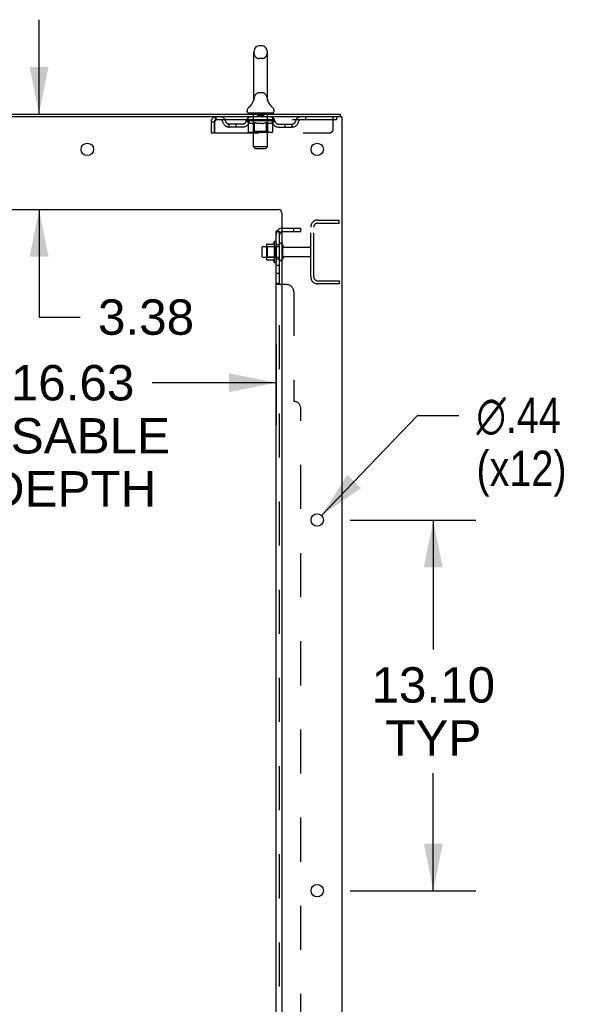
# Model space of a CAD drawing. Header units: inches. Extents: x 0 to 283, y 0 to 183.
# Tile 81 of 83: x 163 to 184, y 96 to 131. Entities that reach past the tile are written whole.
import ezdxf

# ---------------------------------------------------------------- set-up
doc = ezdxf.new("R2010")
doc.units = ezdxf.units.IN
doc.header["$LTSCALE"] = 15.583333
doc.header["$MEASUREMENT"] = 0
doc.linetypes.add('HIDDEN', pattern=[0.2, 0.1, -0.1])
doc.layers.get('0').update_dxf_attribs({"linetype": 'CONTINUOUS'})
for name, color, linetype in [('DEFAULT_2', 8, 'HIDDEN'), ('DIMENSIONS', 7, 'CONTINUOUS'), ('SUBPANEL', 7, 'CONTINUOUS')]:
    doc.layers.add(name, color=color, linetype=linetype)
doc.styles.get("Standard").update_dxf_attribs({"font": 'arial.ttf'})
doc.styles.add('TEXTSTYLE_1', font='gdt', dxfattribs={"width": 0.8})
doc.dimstyles.new('DIMSTYLE_1', dxfattribs={"dimtxt": 1.25, "dimasz": 1.666667, "dimexe": 0.09, "dimexo": 0.07, "dimgap": 0.0375, "dimtad": 0, "dimtih": 1, "dimtoh": 1, "dimzin": 4, "dimdsep": 46, "dimtxsty": 'Standard', "dimblk": '_FILLED', "dimblk1": '_FILLED', "dimblk2": '_FILLED', "dimcen": 0.09, "dimadec": 3, "dimazin": 1, "dimtfac": 1, "dimtdec": 3, "dimtofl": 0, "dimtmove": 0, "dimatfit": 3, "dimldrblk": '_FILLED', "dimfxl": 0, "dimtolj": 1, "dimtzin": 4, "dimarcsym": 0})
doc.dimstyles.new('DIMSTYLE_2', dxfattribs={"dimtxt": 1.25, "dimasz": 1.666667, "dimexe": 0.09, "dimexo": 0.07, "dimgap": 0.09, "dimtad": 0, "dimtih": 1, "dimtoh": 1, "dimzin": 4, "dimdsep": 46, "dimtxsty": 'Standard', "dimblk": '_FILLED', "dimblk1": '_FILLED', "dimblk2": '_FILLED', "dimcen": 0.09, "dimadec": 3, "dimazin": 1, "dimtfac": 1, "dimtdec": 3, "dimtofl": 0, "dimtmove": 0, "dimatfit": 1, "dimldrblk": '_FILLED', "dimfxl": 0, "dimtolj": 1, "dimtzin": 4, "dimarcsym": 0})

# ---------------------------------------------------------------- blocks, each defined once
blk = doc.blocks.new('_FILLED')
at = {"color": 0, "linetype": 'ByBlock'}
blk.add_solid([(0, 0), (-1, 0.2), (-1, -0.2)], dxfattribs=at)
blk = doc.blocks.new('*D8')
at = {"layer": 'DIMENSIONS', "color": 2, "linetype": 'Continuous'}
for p, q in [((155.925, 119.618), (155.925, 116.759)), ((172.55, 119.618), (172.55, 116.759)), ((155.925, 118.259), (162.549, 118.259)), ((172.55, 118.259), (168.167, 118.259))]:
    blk.add_line(p, q, dxfattribs=at)
at = {"layer": 'DIMENSIONS', "color": 2, "linetype": 'Continuous', "xscale": 1.6666666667, "yscale": 1.6666666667, "zscale": 1.6666666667, "rotation": 180}
blk.add_blockref('_FILLED', (155.925, 118.259), dxfattribs=at)
at = {"layer": 'DIMENSIONS', "color": 2, "linetype": 'Continuous', "xscale": 1.6666666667, "yscale": 1.6666666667, "zscale": 1.6666666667}
blk.add_blockref('_FILLED', (172.55, 118.259), dxfattribs=at)
at = {"layer": 'DIMENSIONS', "color": 2, "linetype": 'Continuous', "insert": (165.358, 118.884), "char_height": 1.25, "width": 6.87732, "attachment_point": 2, "line_spacing_factor": 0.9}
blk.add_mtext('16.63\\PUSABLE\\PDEPTH', dxfattribs=at)
blk = doc.blocks.new('*D9')
at = {"layer": 'DIMENSIONS', "color": 2, "linetype": 'Continuous'}
for p, q in [((164.173, 127.756), (164.173, 131.09)), ((164.173, 124.381), (164.173, 120.579)), ((164.173, 120.579), (165.631, 120.579))]:
    blk.add_line(p, q, dxfattribs=at)
at = {"layer": 'DIMENSIONS', "color": 2, "linetype": 'Continuous', "xscale": 1.6666666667, "yscale": 1.6666666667, "zscale": 1.6666666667}
for p, rotation in [((164.173, 127.756), 270), ((164.173, 124.381), 90)]:
    blk.add_blockref('_FILLED', p, dxfattribs=dict(at, rotation=rotation))
at = {"layer": 'DIMENSIONS', "color": 2, "linetype": 'Continuous', "insert": (166.256, 121.204), "char_height": 1.25, "width": 3.39684, "attachment_point": 1, "line_spacing_factor": 0.9}
blk.add_mtext('3.38', dxfattribs=at)
blk = doc.blocks.new('*D10')
at = {"layer": 'DIMENSIONS', "color": 2, "linetype": 'Continuous'}
for p, q in [((175.17, 113.406), (179.606, 113.406)), ((178.106, 113.406), (178.106, 108.829)), ((178.106, 100.306), (178.106, 104.454)), ((175.17, 100.306), (179.606, 100.306))]:
    blk.add_line(p, q, dxfattribs=at)
at = {"layer": 'DIMENSIONS', "color": 2, "linetype": 'Continuous', "xscale": 1.6666666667, "yscale": 1.6666666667, "zscale": 1.6666666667}
for p, rotation in [((178.106, 113.406), 90), ((178.106, 100.306), 270)]:
    blk.add_blockref('_FILLED', p, dxfattribs=dict(at, rotation=rotation))
at = {"layer": 'DIMENSIONS', "color": 2, "linetype": 'Continuous', "insert": (178.106, 108.204), "char_height": 1.25, "width": 4.36803, "attachment_point": 2, "line_spacing_factor": 0.9}
blk.add_mtext('13.10\\PTYP', dxfattribs=at)
blk = doc.blocks.new('*D11')
at = {"layer": 'DIMENSIONS', "color": 2, "linetype": 'Continuous'}
for p, q in [((174.155, 113.564), (177.551, 117.105)), ((177.551, 117.105), (179.009, 117.105))]:
    blk.add_line(p, q, dxfattribs=at)
at = {"layer": 'DIMENSIONS', "color": 2, "linetype": 'Continuous', "xscale": 1.6666666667, "yscale": 1.6666666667, "zscale": 1.6666666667, "rotation": 226.1972107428}
blk.add_blockref('_FILLED', (174.155, 113.564), dxfattribs=at)
at = {"layer": 'DIMENSIONS', "color": 2, "linetype": 'Continuous', "insert": (179.634, 117.73), "char_height": 1.25, "width": 4.09232, "attachment_point": 1, "line_spacing_factor": 0.9, "style": 'TEXTSTYLE_1'}
blk.add_mtext('{\\fgdt;n}\\fArial;.44\\P(x12)', dxfattribs=at)
blk = doc.blocks.new('*D13')
at = {"layer": 'DIMENSIONS', "color": 2, "linetype": 'Continuous'}
for p, q in [((172.754, 77.167), (169.32, 77.167)), ((174.879, 77.167), (178.212, 77.167))]:
    blk.add_line(p, q, dxfattribs=at)
at = {"layer": 'DIMENSIONS', "color": 2, "linetype": 'Continuous', "xscale": 1.6666666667, "yscale": 1.6666666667, "zscale": 1.6666666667}
blk.add_blockref('_FILLED', (172.754, 77.167), dxfattribs=at)
at = {"layer": 'DIMENSIONS', "color": 2, "linetype": 'Continuous', "xscale": 1.6666666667, "yscale": 1.6666666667, "zscale": 1.6666666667, "rotation": 180}
blk.add_blockref('_FILLED', (174.879, 77.167), dxfattribs=at)
at = {"layer": 'DIMENSIONS', "color": 2, "linetype": 'Continuous', "insert": (168.695, 77.792), "char_height": 1.25, "width": 3.39684, "attachment_point": 3, "line_spacing_factor": 0.9}
blk.add_mtext('2.13', dxfattribs=at)

msp = doc.modelspace()

# ---------------------------------------------------------------- linework, layer by layer
at = {"color": 7, "linetype": 'Continuous'}
for p, q in [((172.067, 130.164), (171.94, 130.164)), ((171.762, 128.279), (171.762, 129.942)), ((172.245, 128.279), (172.245, 129.942)), ((171.757, 128.235), (171.756, 128.234)), ((171.761, 128.251), (171.76, 128.25)), ((171.76, 128.25), (171.76, 128.249)), ((171.76, 128.249), (171.76, 128.248)), ((171.76, 128.248), (171.76, 128.248)), ((171.762, 128.258), (171.761, 128.257)), ((171.762, 128.258), (171.761, 128.257)), ((171.761, 128.257), (171.761, 128.256)), ((171.761, 128.256), (171.761, 128.255)), ((171.761, 128.256), (171.761, 128.255)), ((171.761, 128.255), (171.761, 128.254)), ((171.761, 128.255), (171.761, 128.254)), ((171.761, 128.254), (171.761, 128.253)), ((171.761, 128.253), (171.761, 128.253)), ((171.761, 128.253), (171.761, 128.252)), ((171.761, 128.252), (171.761, 128.251)), ((171.761, 128.252), (171.761, 128.252)), ((171.761, 128.252), (171.761, 128.251)), ((171.762, 128.274), (171.762, 128.279)), ((171.762, 128.274), (171.762, 128.273)), ((171.762, 128.273), (171.762, 128.272)), ((171.762, 128.273), (171.762, 128.272)), ((171.762, 128.272), (171.762, 128.271)), ((171.762, 128.272), (171.762, 128.271)), ((171.762, 128.271), (171.762, 128.27)), ((171.762, 128.269), (171.762, 128.268)), ((171.762, 128.269), (171.762, 128.268)), ((171.762, 128.268), (171.762, 128.267)), ((171.762, 128.267), (171.762, 128.266)), ((171.762, 128.266), (171.762, 128.266)), ((171.762, 128.266), (171.762, 128.265)), ((171.762, 128.265), (171.762, 128.264)), ((171.762, 128.264), (171.762, 128.264)), ((171.762, 128.264), (171.762, 128.263)), ((171.762, 128.263), (171.762, 128.262)), ((171.762, 128.262), (171.762, 128.262)), ((171.762, 128.262), (171.762, 128.261)), ((171.762, 128.261), (171.762, 128.26)), ((171.762, 128.261), (171.762, 128.26)), ((171.762, 128.26), (171.762, 128.259)), ((171.762, 128.259), (171.762, 128.258)), ((171.762, 128.259), (171.762, 128.258)), ((172.245, 128.279), (172.245, 128.274)), ((172.245, 128.273), (172.245, 128.274)), ((172.245, 128.274), (172.245, 128.274)), ((172.245, 128.269), (172.245, 128.269)), ((172.245, 128.265), (172.245, 128.266)), ((172.245, 128.265), (172.245, 128.266)), ((172.245, 128.264), (172.245, 128.265)), ((172.245, 128.263), (172.245, 128.264)), ((172.245, 128.264), (172.245, 128.264)), ((172.246, 128.262), (172.245, 128.263)), ((172.245, 128.263), (172.245, 128.263)), ((172.246, 128.261), (172.246, 128.262)), ((172.246, 128.26), (172.246, 128.261)), ((172.246, 128.261), (172.246, 128.261)), ((172.246, 128.259), (172.246, 128.26)), ((172.246, 128.26), (172.246, 128.26)), ((172.246, 128.258), (172.246, 128.259)), ((172.246, 128.257), (172.246, 128.258)), ((172.246, 128.257), (172.246, 128.258)), ((172.246, 128.256), (172.246, 128.257)), ((172.246, 128.255), (172.246, 128.256)), ((172.246, 128.254), (172.246, 128.255)), ((172.246, 128.254), (172.246, 128.255)), ((172.247, 128.253), (172.246, 128.254)), ((172.247, 128.252), (172.247, 128.253)), ((172.247, 128.251), (172.247, 128.252)), ((172.247, 128.252), (172.247, 128.252)), ((172.247, 128.25), (172.247, 128.251)), ((172.247, 128.249), (172.247, 128.25)), ((172.247, 128.248), (172.247, 128.249)), ((172.247, 128.248), (172.247, 128.248)), ((172.251, 128.234), (172.251, 128.235)), ((171.529, 127.846), (171.529, 127.884)), ((171.566, 127.786), (171.566, 127.756)), ((172.441, 127.786), (171.566, 127.786)), ((172.441, 127.786), (172.441, 127.756)), ((172.479, 127.846), (172.479, 127.884)), ((174.827, 127.652), (174.827, 127.756)), ((174.822, 127.652), (174.789, 127.652)), ((172.48, 123.237), (172.48, 122.525)), ((172.05, 123.039), (172.05, 122.724)), ((172.08, 123.069), (172.214, 123.069)), ((172.214, 123.137), (172.214, 122.626)), ((172.224, 123.159), (172.452, 123.159)), ((172.08, 122.694), (172.214, 122.694)), ((172.224, 122.604), (172.452, 122.604))]:
    msp.add_line(p, q, dxfattribs=at)
at = {"color": 3, "linetype": 'Continuous'}
for p, q in [((157.125, 127.756), (174.827, 127.756)), ((174.789, 127.652), (157.125, 127.652)), ((174.879, 127.652), (174.822, 127.652)), ((174.879, 127.652), (174.879, 59.86)), ((160.754, 124.381), (172.629, 124.381)), ((172.754, 124.256), (172.754, 61.881))]:
    msp.add_line(p, q, dxfattribs=at)
at = {"color": 7, "linetype": 'Continuous'}
for points in [[(171.762, 128.271), (171.762, 128.27), (171.762, 128.269)], [(172.245, 128.266), (172.245, 128.267), (172.245, 128.267), (172.245, 128.268), (172.245, 128.269), (172.245, 128.269), (172.245, 128.27), (172.245, 128.271), (172.245, 128.271), (172.245, 128.272), (172.245, 128.272), (172.245, 128.273)], [(172.245, 128.27), (172.245, 128.271), (172.245, 128.271), (172.245, 128.272), (172.245, 128.272), (172.245, 128.273)]]:
    msp.add_lwpolyline(points, dxfattribs=at)
at = {"color": 3, "linetype": 'Continuous'}
for centre in [(165.879, 126.506), (174.004, 126.506), (174.004, 113.406), (174.004, 100.306)]:
    msp.add_circle(centre, 0.219, dxfattribs=at)
at = {"color": 7, "linetype": 'Continuous'}
for centre, radius, start, end in [((171.94, 130.039), 0.125, 90, 123.1848), ((172.067, 130.039), 0.125, 56.8152, 90), ((172.004, 129.942), 0.241, 123.1848, 180), ((172.004, 129.942), 0.241, 0, 56.8152), ((171.28, 128.385), 0.5, 306.7414, 344.6791), ((172.728, 128.385), 0.5, 195.3209, 233.2586), ((171.654, 127.884), 0.125, 126.7414, 180), ((171.589, 127.846), 0.06, 180, 270), ((172.419, 127.846), 0.06, 270, 360), ((172.354, 127.884), 0.125, 0, 53.2586), ((173.08, 122.881), 0.698, 149.3369, 156.0321), ((172.511, 123.215), 0.0384, 0, 145.5503), ((172.73, 123.139), 0.055, 64.0906, 180), ((172.08, 123.039), 0.03, 90, 180), ((172.224, 123.149), 0.01, 90, 174.8062), ((172.355, 123.137), 0.141, 174.7919, 180), ((172.433, 123.169), 0.01, 270, 336.0321), ((172.08, 122.724), 0.03, 180, 270), ((172.355, 122.626), 0.141, 180, 185.2081), ((172.224, 122.614), 0.01, 185.1938, 270), ((172.433, 122.594), 0.01, 23.9679, 90), ((173.08, 122.881), 0.698, 203.9679, 210.6631), ((172.511, 122.547), 0.0384, 214.4497, 360), ((172.73, 122.624), 0.055, 180, 295.9094)]:
    msp.add_arc(centre, radius, start, end, dxfattribs=at)
at = {"color": 3, "linetype": 'Continuous'}
msp.add_arc((172.629, 124.256), 0.125, 0, 90, dxfattribs=at)
at = {"layer": 'DEFAULT_2', "color": 8, "linetype": 'HIDDEN'}
for p, q in [((172.067, 129.719), (171.94, 129.719)), ((172.067, 128.501), (171.94, 128.501)), ((171.756, 128.234), (171.756, 128.234)), ((171.756, 128.234), (171.756, 128.234)), ((171.756, 128.234), (171.756, 128.234)), ((171.757, 128.235), (171.757, 128.235)), ((172.251, 128.234), (172.251, 128.234)), ((171.746, 127.786), (171.746, 127.756)), ((171.755, 126.596), (171.755, 127.756)), ((171.899, 127.776), (171.899, 127.696)), ((172.109, 127.776), (172.109, 127.696)), ((172.253, 126.596), (172.253, 127.756)), ((172.261, 127.786), (172.261, 127.756)), ((170.254, 127.485), (170.254, 127.09)), ((170.254, 127.485), (170.358, 127.485)), ((170.358, 127.485), (170.358, 127.09)), ((170.388, 127.09), (170.388, 127.485)), ((170.421, 127.652), (170.421, 127.548)), ((174.691, 127.548), (170.421, 127.548)), ((170.889, 127.297), (170.889, 127.401)), ((171.372, 127.401), (170.889, 127.401)), ((171.139, 127.297), (171.139, 127.401)), ((171.498, 127.543), (171.498, 127.546)), ((171.595, 127.545), (171.498, 127.546)), ((171.498, 127.511), (171.498, 127.543)), ((171.498, 127.543), (171.742, 127.543)), ((171.575, 127.457), (171.498, 127.511)), ((172.51, 127.511), (171.498, 127.511)), ((171.505, 127.543), (171.505, 127.548)), ((171.512, 127.54), (171.512, 127.543)), ((171.512, 127.54), (172.495, 127.54)), ((171.519, 127.54), (171.519, 127.543)), ((171.52, 127.54), (171.52, 127.543)), ((171.528, 127.543), (171.528, 127.548)), ((171.541, 127.54), (171.541, 127.543)), ((171.543, 127.54), (171.543, 127.543)), ((171.565, 127.543), (171.565, 127.548)), ((171.566, 127.548), (171.566, 127.652)), ((171.575, 127.132), (171.575, 127.457)), ((171.575, 127.457), (171.587, 127.449)), ((171.577, 127.54), (171.577, 127.543)), ((171.579, 127.54), (171.579, 127.543)), ((171.599, 127.442), (171.587, 127.449)), ((171.595, 127.543), (171.595, 127.545)), ((171.61, 127.435), (171.599, 127.442)), ((171.622, 127.43), (171.61, 127.435)), ((171.616, 127.543), (171.616, 127.548)), ((171.617, 127.54), (171.617, 127.543)), ((171.618, 127.54), (171.618, 127.543)), ((171.62, 127.54), (171.62, 127.543)), ((171.633, 127.425), (171.622, 127.43)), ((171.626, 127.54), (171.626, 127.543)), ((171.626, 127.54), (171.626, 127.543)), ((171.629, 127.54), (171.629, 127.543)), ((171.631, 127.54), (171.631, 127.544)), ((171.645, 127.422), (171.633, 127.425)), ((171.635, 127.54), (171.635, 127.543)), ((171.72, 127.422), (171.645, 127.422)), ((171.646, 127.54), (171.646, 127.543)), ((171.661, 127.54), (171.661, 127.545)), ((171.661, 127.54), (171.661, 127.543)), ((171.677, 127.54), (171.677, 127.543)), ((171.678, 127.543), (171.678, 127.548)), ((171.686, 127.54), (171.686, 127.543)), ((171.689, 127.54), (171.689, 127.543)), ((171.697, 127.54), (171.697, 127.543)), ((171.706, 127.54), (171.706, 127.546)), ((171.718, 127.54), (171.718, 127.543)), ((171.72, 127.422), (171.731, 127.425)), ((171.721, 127.54), (171.721, 127.543)), ((171.742, 127.43), (171.731, 127.425)), ((171.742, 127.54), (171.742, 127.543)), ((171.754, 127.435), (171.742, 127.43)), ((171.796, 127.543), (171.746, 127.543)), ((171.751, 127.543), (171.751, 127.548)), ((171.754, 127.134), (171.754, 127.508)), ((171.765, 127.441), (171.754, 127.435)), ((171.756, 127.54), (171.756, 127.543)), ((171.76, 127.54), (171.76, 127.543)), ((171.765, 127.54), (171.765, 127.547)), ((171.777, 127.449), (171.765, 127.441)), ((171.768, 127.54), (171.768, 127.543)), ((171.777, 127.54), (171.777, 127.543)), ((171.789, 127.456), (171.777, 127.448)), ((171.789, 127.132), (171.789, 127.456)), ((171.789, 127.456), (171.812, 127.449)), ((171.796, 127.54), (171.796, 127.543)), ((171.856, 127.543), (171.809, 127.543)), ((171.835, 127.441), (171.812, 127.449)), ((171.825, 127.54), (171.825, 127.543)), ((171.831, 127.543), (171.831, 127.548)), ((171.834, 127.54), (171.834, 127.543)), ((171.835, 127.54), (171.835, 127.548)), ((171.858, 127.435), (171.835, 127.442)), ((171.838, 127.54), (171.838, 127.543)), ((171.844, 127.54), (171.844, 127.543)), ((171.856, 127.54), (171.856, 127.543)), ((171.88, 127.43), (171.857, 127.435)), ((171.92, 127.543), (171.877, 127.543)), ((171.902, 127.425), (171.88, 127.43)), ((171.887, 127.54), (171.887, 127.543)), ((171.925, 127.422), (171.902, 127.425)), ((172.099, 127.686), (171.909, 127.686)), ((171.912, 127.543), (172.004, 127.548)), ((171.916, 127.543), (171.916, 127.548)), ((171.916, 127.543), (171.916, 127.548)), ((171.916, 127.548), (171.916, 127.548)), ((171.916, 127.54), (171.916, 127.543)), ((171.919, 127.54), (171.919, 127.543)), ((171.92, 127.54), (171.92, 127.543)), ((171.92, 127.54), (171.92, 127.543)), ((172.083, 127.422), (171.925, 127.422)), ((171.987, 127.543), (171.949, 127.543)), ((171.953, 127.54), (171.953, 127.543)), ((171.987, 127.54), (171.987, 127.543)), ((172.002, 127.543), (172.002, 127.543)), ((172.002, 127.54), (172.002, 127.543)), ((172.002, 127.54), (172.002, 127.543)), ((172.004, 127.543), (172.004, 127.548)), ((172.004, 127.548), (172.095, 127.543)), ((172.006, 127.54), (172.006, 127.543)), ((172.006, 127.54), (172.006, 127.543)), ((172.006, 127.543), (172.006, 127.543)), ((172.02, 127.54), (172.02, 127.543)), ((172.02, 127.543), (172.059, 127.543)), ((172.054, 127.54), (172.054, 127.543)), ((172.083, 127.422), (172.105, 127.425)), ((172.087, 127.54), (172.087, 127.543)), ((172.087, 127.54), (172.087, 127.543)), ((172.087, 127.543), (172.131, 127.543)), ((172.088, 127.54), (172.088, 127.543)), ((172.091, 127.543), (172.091, 127.548)), ((172.091, 127.548), (172.092, 127.548)), ((172.091, 127.54), (172.091, 127.543)), ((172.092, 127.543), (172.092, 127.548)), ((172.127, 127.43), (172.105, 127.425)), ((172.12, 127.54), (172.12, 127.543)), ((172.149, 127.435), (172.127, 127.43)), ((172.171, 127.441), (172.149, 127.435)), ((172.152, 127.54), (172.152, 127.543)), ((172.152, 127.543), (172.199, 127.543)), ((172.164, 127.54), (172.164, 127.543)), ((172.17, 127.54), (172.17, 127.543)), ((172.194, 127.448), (172.171, 127.441)), ((172.172, 127.54), (172.172, 127.548)), ((172.174, 127.54), (172.174, 127.543)), ((172.177, 127.543), (172.177, 127.548)), ((172.183, 127.54), (172.183, 127.543)), ((172.217, 127.456), (172.194, 127.448)), ((172.211, 127.54), (172.211, 127.543)), ((172.212, 127.543), (172.261, 127.543)), ((172.217, 127.132), (172.217, 127.456)), ((172.217, 127.456), (172.228, 127.448)), ((172.239, 127.441), (172.228, 127.448)), ((172.231, 127.54), (172.231, 127.543)), ((172.25, 127.435), (172.239, 127.441)), ((172.24, 127.54), (172.24, 127.543)), ((172.243, 127.54), (172.243, 127.547)), ((172.248, 127.54), (172.248, 127.543)), ((172.261, 127.43), (172.25, 127.435)), ((172.251, 127.54), (172.251, 127.543)), ((172.254, 127.134), (172.254, 127.508)), ((172.257, 127.543), (172.257, 127.548)), ((172.272, 127.425), (172.261, 127.43)), ((172.265, 127.54), (172.265, 127.543)), ((172.265, 127.543), (172.426, 127.543)), ((172.282, 127.422), (172.272, 127.426)), ((172.365, 127.422), (172.282, 127.422)), ((172.287, 127.54), (172.287, 127.543)), ((172.289, 127.54), (172.289, 127.543)), ((172.302, 127.54), (172.302, 127.546)), ((172.311, 127.54), (172.311, 127.543)), ((172.318, 127.54), (172.318, 127.543)), ((172.321, 127.54), (172.321, 127.543)), ((172.329, 127.543), (172.329, 127.548)), ((172.33, 127.54), (172.33, 127.543)), ((172.347, 127.54), (172.347, 127.545)), ((172.347, 127.54), (172.347, 127.543)), ((172.361, 127.54), (172.361, 127.543)), ((172.365, 127.422), (172.376, 127.425)), ((172.373, 127.54), (172.373, 127.543)), ((172.376, 127.54), (172.376, 127.544)), ((172.387, 127.43), (172.376, 127.425)), ((172.379, 127.54), (172.379, 127.543)), ((172.382, 127.54), (172.382, 127.543)), ((172.382, 127.54), (172.382, 127.543)), ((172.387, 127.54), (172.387, 127.543)), ((172.398, 127.435), (172.387, 127.43)), ((172.39, 127.54), (172.39, 127.543)), ((172.39, 127.54), (172.39, 127.543)), ((172.392, 127.543), (172.392, 127.548)), ((172.408, 127.441), (172.397, 127.435)), ((172.419, 127.448), (172.408, 127.441)), ((172.431, 127.455), (172.419, 127.448)), ((172.428, 127.54), (172.428, 127.543)), ((172.431, 127.54), (172.431, 127.543)), ((172.431, 127.455), (172.51, 127.511)), ((172.431, 127.132), (172.431, 127.455)), ((172.441, 127.548), (172.441, 127.652)), ((172.442, 127.543), (172.442, 127.548)), ((172.465, 127.54), (172.465, 127.543)), ((172.466, 127.54), (172.466, 127.543)), ((172.479, 127.543), (172.479, 127.548)), ((172.487, 127.54), (172.487, 127.543)), ((172.488, 127.54), (172.488, 127.543)), ((172.495, 127.54), (172.495, 127.543)), ((172.502, 127.543), (172.502, 127.548)), ((172.51, 127.511), (172.51, 127.548)), ((172.635, 127.401), (173.118, 127.401)), ((172.868, 127.297), (172.868, 127.401)), ((173.118, 127.297), (173.118, 127.401)), ((173.591, 127.652), (173.591, 127.548)), ((174.566, 127.215), (174.566, 127.652)), ((174.691, 127.652), (174.691, 127.548)), ((170.254, 127.09), (170.358, 127.09)), ((170.388, 127.09), (174.441, 127.09)), ((171.372, 127.297), (170.889, 127.297)), ((172.396, 127.102), (171.609, 127.102)), ((171.754, 127.134), (171.722, 127.102)), ((172.254, 127.134), (171.754, 127.134)), ((172.2, 127.102), (172.202, 127.102)), ((172.202, 127.102), (172.204, 127.103)), ((172.204, 127.103), (172.206, 127.104)), ((172.206, 127.104), (172.208, 127.105)), ((172.208, 127.105), (172.209, 127.107)), ((172.213, 127.113), (172.214, 127.116)), ((172.214, 127.116), (172.215, 127.119)), ((172.254, 127.134), (172.286, 127.102)), ((172.635, 127.297), (173.118, 127.297)), ((171.815, 126.536), (171.755, 126.596)), ((172.253, 126.596), (171.755, 126.596)), ((171.815, 126.536), (172.193, 126.536)), ((172.193, 126.536), (172.253, 126.596)), ((174.021, 124.006), (174.775, 124.006)), ((174.021, 123.902), (174.775, 123.902)), ((174.775, 123.902), (174.775, 124.006)), ((173.775, 122.003), (173.775, 123.76)), ((173.879, 122.003), (173.879, 123.76)), ((172.55, 123.215), (172.55, 122.547)), ((172.234, 123.065), (172.214, 123.085)), ((172.214, 123.069), (172.675, 123.069)), ((172.234, 123.065), (172.234, 122.698)), ((172.53, 123.065), (172.234, 123.065)), ((172.53, 123.065), (172.55, 123.085)), ((172.53, 123.065), (172.53, 122.698)), ((172.675, 122.624), (172.675, 123.139)), ((172.785, 122.624), (172.785, 123.139)), ((172.847, 123.046), (173.745, 123.046)), ((172.234, 122.698), (172.214, 122.678)), ((172.214, 122.694), (172.675, 122.694)), ((172.53, 122.698), (172.234, 122.698)), ((172.53, 122.698), (172.55, 122.678)), ((172.847, 122.716), (173.745, 122.716)), ((174.021, 121.86), (174.775, 121.86)), ((174.775, 121.86), (174.775, 121.756)), ((174.775, 121.756), (174.021, 121.756))]:
    msp.add_line(p, q, dxfattribs=at)
for points in [[(170.421, 127.652), (170.418, 127.651), (170.416, 127.648), (170.414, 127.643), (170.411, 127.636), (170.409, 127.627), (170.407, 127.616), (170.404, 127.603), (170.402, 127.589), (170.4, 127.574), (170.397, 127.558), (170.395, 127.54), (170.392, 127.522), (170.39, 127.504), (170.388, 127.485)], [(170.421, 127.548), (170.418, 127.548), (170.416, 127.547), (170.414, 127.545), (170.411, 127.542), (170.409, 127.539), (170.407, 127.535), (170.404, 127.53), (170.402, 127.525), (170.4, 127.519), (170.397, 127.513), (170.395, 127.506), (170.392, 127.499), (170.388, 127.485)], [(171.609, 127.102), (171.605, 127.102), (171.601, 127.103), (171.597, 127.104), (171.593, 127.105), (171.589, 127.107), (171.586, 127.11), (171.583, 127.113), (171.58, 127.116), (171.578, 127.119), (171.576, 127.123), (171.575, 127.127), (171.575, 127.132)], [(171.806, 127.102), (171.804, 127.102), (171.802, 127.103), (171.8, 127.104), (171.798, 127.105), (171.796, 127.107), (171.794, 127.11), (171.793, 127.113), (171.791, 127.116), (171.79, 127.119), (171.79, 127.123), (171.789, 127.127), (171.789, 127.132)], [(172.209, 127.107), (172.211, 127.11), (172.213, 127.113)], [(172.215, 127.119), (172.216, 127.123), (172.216, 127.127), (172.217, 127.132)], [(172.216, 127.123), (172.216, 127.127), (172.217, 127.132)], [(172.396, 127.102), (172.4, 127.102), (172.405, 127.103), (172.409, 127.104), (172.412, 127.105), (172.416, 127.107), (172.42, 127.11), (172.423, 127.113), (172.425, 127.116), (172.428, 127.119), (172.429, 127.123), (172.43, 127.127), (172.431, 127.132)]]:
    msp.add_lwpolyline(points, dxfattribs=at)
for centre, radius, start, end in [((172.004, 129.942), 0.241, 180, 236.8152), ((172.004, 129.942), 0.241, 303.1848, 360), ((171.94, 129.844), 0.125, 236.8152, 270), ((172.067, 129.844), 0.125, 270, 303.1848), ((172.004, 128.279), 0.241, 123.1848, 180), ((171.94, 128.376), 0.125, 90, 123.1848), ((172.067, 128.376), 0.125, 56.8152, 90), ((172.004, 128.279), 0.241, 0, 56.8152), ((171.725, 127.756), 0.03, 0, 90), ((171.889, 127.776), 0.01, 0, 90), ((172.119, 127.776), 0.01, 90, 180), ((172.283, 127.756), 0.03, 90, 180), ((170.421, 127.485), 0.167, 90, 180), ((170.421, 127.485), 0.063, 90, 180), ((170.6, 127.485), 0.167, 8.0716, 90), ((170.6, 127.486), 0.0625, 7.9863, 90), ((170.889, 127.526), 0.229, 187.9863, 270), ((170.889, 127.526), 0.125, 188.0716, 270), ((171.372, 127.526), 0.125, 270, 351.9284), ((171.372, 127.526), 0.229, 270, 352.0137), ((171.661, 127.485), 0.167, 90, 171.9284), ((171.661, 127.486), 0.0625, 90, 172.0137), ((171.722, 127.508), 0.0318, 0, 90), ((171.909, 127.696), 0.01, 180, 270), ((172.099, 127.696), 0.01, 270, 360), ((172.286, 127.508), 0.0318, 90, 180), ((172.346, 127.485), 0.167, 8.0716, 90), ((172.347, 127.486), 0.0625, 7.9863, 90), ((172.635, 127.526), 0.229, 187.9863, 270), ((172.635, 127.526), 0.125, 188.0716, 270), ((173.118, 127.526), 0.125, 270, 351.9284), ((173.118, 127.526), 0.229, 270, 352.0137), ((173.407, 127.485), 0.167, 90, 171.9284), ((173.407, 127.486), 0.0625, 90, 172.0137), ((174.441, 127.215), 0.125, 270, 360), ((174.021, 123.76), 0.246, 90, 180), ((174.021, 123.76), 0.142, 90, 180), ((172.73, 123.139), 0.055, 360, 64.0906), ((172.847, 123.109), 0.0625, 180, 270), ((173.745, 123.016), 0.03, 360, 90), ((172.73, 122.624), 0.055, 295.9094, 0), ((172.847, 122.654), 0.0625, 90, 180), ((173.745, 122.746), 0.03, 270, 0), ((174.021, 122.003), 0.246, 180, 270), ((174.021, 122.003), 0.142, 180, 270)]:
    msp.add_arc(centre, radius, start, end, dxfattribs=at)
for centre, major_axis, ratio, start_param, end_param in [((172.004, 127.548), (0.506, 0.005), 0.05963, 9.249616, 9.431313), ((172.004, 127.548), (0.506, 0), 0.060556, -3.083241, -2.96706), ((171.517, 127.539), (0.158, -0.002), 0.05963, 0.605815, 1.645666), ((171.462, 127.539), (0.158, 0.002), 0.05963, 0.25549, 1.295341), ((172.004, 127.548), (0.506, 0.011), 0.05688, 2.791345, 2.965878), ((172.004, 127.548), (0.506, -0.005), 0.05963, -2.96643, -2.791898), ((171.462, 127.533), (0.158, 0.003), 0.05688, 1.20151, 1.294789), ((171.517, 127.533), (0.158, 0), 0.060556, 1.551758, 1.645036), ((171.482, 127.533), (0.158, 0.002), 0.05963, 1.170259, 1.376596), ((171.518, 127.535), (0.131, 0.001), 0.05963, 1.065228, 1.614276), ((171.502, 127.535), (0.131, 0.003), 0.05688, 0.890143, 1.43919), ((171.548, 127.535), (0.131, 0), 0.060556, 1.240391, 1.789438), ((171.567, 127.539), (0.158, -0.003), 0.05688, 0.7809, 1.820751), ((171.459, 127.539), (0.158, 0.003), 0.05688, 0.080405, 1.120256), ((172.004, 127.548), (0.506, 0.015), 0.052395, 2.616403, 2.790936), ((172.004, 127.548), (0.506, -0.011), 0.05688, -2.791345, -2.616812), ((171.459, 127.533), (0.158, 0.005), 0.052395, 1.026568, 1.119847), ((171.567, 127.533), (0.158, -0.002), 0.05963, 1.72692, 1.820198), ((171.502, 127.535), (0.131, 0.004), 0.052395, 0.715201, 1.264248), ((171.593, 127.535), (0.131, -0.001), 0.05963, 1.415553, 1.9646), ((171.63, 127.539), (0.158, -0.005), 0.052395, 0.955842, 1.995693), ((172.004, 127.548), (0.506, 0.02), 0.046319, 2.441654, 2.616187), ((171.473, 127.539), (0.158, 0.005), 0.052395, -0.094537, 0.945314), ((172.004, 127.548), (0.506, -0.015), 0.052395, -2.616403, -2.44187), ((171.473, 127.533), (0.158, 0.006), 0.046319, 0.851819, 0.945098), ((171.63, 127.533), (0.158, -0.003), 0.05688, 1.902006, 1.995284), ((171.516, 127.535), (0.131, 0.005), 0.046319, 0.540452, 1.089499), ((171.65, 127.535), (0.131, -0.003), 0.05688, 1.590638, 2.139686), ((171.482, 127.539), (0.158, 0), 0.060556, 0.430652, 0.777569), ((171.705, 127.539), (0.158, -0.006), 0.046319, 1.130591, 2.170442), ((172.004, 127.548), (0.506, 0.024), 0.038841, 2.267123, 2.441656), ((171.503, 127.539), (0.158, 0.006), 0.046319, -0.269286, 0.770565), ((172.004, 127.548), (0.506, -0.02), 0.046319, -2.441654, -2.267121), ((171.503, 127.533), (0.158, 0.007), 0.038841, 0.677289, 0.770567), ((171.705, 127.533), (0.158, -0.005), 0.052395, 2.076947, 2.170226), ((171.546, 127.535), (0.131, 0.006), 0.038841, 0.365921, 0.914969), ((171.717, 127.535), (0.131, -0.004), 0.052395, 1.76558, 2.314627), ((171.789, 127.539), (0.158, -0.007), 0.038841, 1.305122, 2.344973), ((172.004, 127.548), (0.506, 0.027), 0.030195, 2.09281, 2.267343), ((171.547, 127.539), (0.158, 0.007), 0.038841, -0.443817, 0.596034), ((172.004, 127.548), (0.506, -0.024), 0.038841, -2.267123, -2.092591), ((171.547, 127.533), (0.158, 0.008), 0.030195, 0.502975, 0.596254), ((171.789, 127.533), (0.158, -0.006), 0.046319, 2.251696, 2.344975), ((171.589, 127.535), (0.131, 0.007), 0.030195, 0.191608, 0.740655), ((171.794, 127.535), (0.131, -0.005), 0.046319, 1.940329, 2.489376), ((171.606, 127.539), (0.158, 0.008), 0.030195, -0.61813, 0.421721), ((171.879, 127.539), (0.158, -0.008), 0.030195, 1.479435, 2.519286), ((172.004, 127.548), (0.506, 0.029), 0.020645, 1.918687, 2.09322), ((172.004, 127.548), (0.506, -0.027), 0.030195, -2.09281, -1.918277), ((171.606, 127.533), (0.158, 0.009), 0.020645, 0.328852, 0.422131), ((171.879, 127.533), (0.158, -0.007), 0.038841, 2.426227, 2.519505), ((171.645, 127.535), (0.131, 0.007), 0.020645, 0.017485, 0.566532), ((171.876, 127.535), (0.131, -0.006), 0.038841, 2.11486, 2.663907), ((171.677, 127.539), (0.158, 0.009), 0.020645, -0.792253, 0.247598), ((171.973, 127.539), (0.158, -0.009), 0.020645, 1.653558, 2.693409), ((172.004, 127.548), (0.506, 0.03), 0.010478, 1.744704, 1.919237), ((172.004, 127.548), (0.506, -0.029), 0.020645, -1.918687, -1.744154), ((171.677, 127.533), (0.158, 0.009), 0.010478, 0.154869, 0.248148), ((171.973, 127.533), (0.158, -0.008), 0.030195, 2.60054, 2.693819), ((171.712, 127.535), (0.131, 0.008), 0.010478, 6.126688, 6.675735), ((171.963, 127.535), (0.131, -0.007), 0.030195, 2.289173, 2.83822), ((171.758, 127.539), (0.158, 0.009), 0.010478, -0.966236, -0.000846), ((172.068, 127.539), (0.158, -0.009), 0.010478, 1.827541, 2.867392), ((172.004, 127.548), (0.506, -0.03), 0.010478, -1.744704, -1.570171), ((172.068, 127.533), (0.158, -0.009), 0.020645, 2.774664, 2.867942), ((172.051, 127.535), (0.131, -0.007), 0.020645, 2.463296, 3.012344), ((171.939, 127.539), (0.158, 0.009), 0.010478, 0.274201, 1.314052), ((171.87, 127.535), (0.131, 0.008), 0.010478, -0.000483, 0.504314), ((171.846, 127.533), (0.158, 0.009), 0.010478, 0.099668, 0.192946), ((172.004, 127.548), (0.506, 0.03), 0.010478, -1.571421, -1.396888), ((172.161, 127.533), (0.158, -0.009), 0.010478, 2.948646, 3.041925), ((172.137, 127.535), (0.131, -0.008), 0.010478, 2.637279, 3.142076), ((172.034, 127.539), (0.158, 0.009), 0.020645, 0.448184, 1.488034), ((171.957, 127.535), (0.131, 0.007), 0.020645, 0.129249, 0.678296), ((171.939, 127.533), (0.158, 0.009), 0.020645, 0.273651, 0.366929), ((172.25, 127.539), (0.158, -0.009), 0.010478, -3.140747, -2.175357), ((172.004, 127.548), (0.506, 0.029), 0.020645, -1.397439, -1.222906), ((172.004, 127.548), (0.506, -0.03), 0.010478, 1.222355, 1.396888), ((172.128, 127.539), (0.158, 0.008), 0.030195, 0.622307, 1.662158), ((172.045, 127.535), (0.131, 0.007), 0.030195, 0.303372, 0.852419), ((172.295, 127.535), (0.131, -0.008), 0.010478, 2.749043, 3.29809), ((172.33, 127.539), (0.158, -0.009), 0.020645, 2.893995, 3.933846), ((172.034, 127.533), (0.158, 0.008), 0.030195, 0.447774, 0.541052), ((172.33, 127.533), (0.158, -0.009), 0.010478, 2.893445, 2.986723), ((172.004, 127.548), (0.506, 0.027), 0.030195, -1.223315, -1.048783), ((172.219, 127.539), (0.158, 0.007), 0.038841, 0.79662, 1.836471), ((172.004, 127.548), (0.506, -0.029), 0.020645, 1.048373, 1.222906), ((172.131, 127.535), (0.131, 0.006), 0.038841, 0.477686, 1.026733), ((172.362, 127.535), (0.131, -0.007), 0.020645, 2.57506, 3.124108), ((172.401, 127.539), (0.158, -0.008), 0.030195, 2.719872, 3.759723), ((172.302, 127.539), (0.158, 0.006), 0.046319, 0.971151, 2.011002), ((172.128, 127.533), (0.158, 0.007), 0.038841, 0.622087, 0.715366), ((172.401, 127.533), (0.158, -0.009), 0.020645, 2.719462, 2.812741), ((172.004, 127.548), (0.506, 0.024), 0.038841, -1.049002, -0.874469), ((172.004, 127.548), (0.506, -0.027), 0.030195, 0.87425, 1.048783), ((172.214, 127.535), (0.131, 0.005), 0.046319, 0.652216, 1.201263), ((172.377, 127.539), (0.158, 0.005), 0.052395, 1.1459, 2.185751), ((172.418, 127.535), (0.131, -0.007), 0.030195, 2.400937, 2.949985), ((172.46, 127.539), (0.158, -0.007), 0.038841, 2.545558, 3.585409), ((172.29, 127.535), (0.131, 0.004), 0.052395, 0.826965, 1.376012), ((172.219, 127.533), (0.158, 0.006), 0.046319, 0.796618, 0.889896), ((172.46, 127.533), (0.158, -0.008), 0.030195, 2.545339, 2.638617), ((172.44, 127.539), (0.158, 0.003), 0.05688, 1.320842, 2.360692), ((172.004, 127.548), (0.506, 0.02), 0.046319, -0.874471, -0.699939), ((172.004, 127.548), (0.506, -0.024), 0.038841, 0.699936, 0.874469), ((172.505, 127.539), (0.158, -0.006), 0.046319, 2.371028, 3.410879), ((172.462, 127.535), (0.131, -0.006), 0.038841, 2.226624, 2.775671), ((172.49, 127.539), (0.158, 0.002), 0.05963, 1.495927, 2.535778), ((172.358, 127.535), (0.131, 0.003), 0.05688, 1.001907, 1.550954), ((172.535, 127.539), (0.158, -0.005), 0.052395, 2.196279, 3.23613), ((172.302, 127.533), (0.158, 0.005), 0.052395, 0.971367, 1.064645), ((172.491, 127.535), (0.131, -0.005), 0.046319, 2.052093, 2.601141), ((172.526, 127.539), (0.158, 0), 0.060556, 1.671089, 2.71094), ((172.505, 127.533), (0.158, -0.007), 0.038841, 2.371026, 2.464304), ((172.548, 127.539), (0.158, -0.003), 0.05688, 2.021337, 3.061188), ((172.004, 127.548), (0.506, 0.015), 0.052395, -0.699723, -0.52519), ((172.545, 127.539), (0.158, -0.002), 0.05963, 1.846251, 2.886102), ((172.004, 127.548), (0.506, -0.02), 0.046319, 0.525406, 0.699939), ((172.415, 127.535), (0.131, 0.001), 0.05963, 1.176993, 1.72604), ((172.506, 127.535), (0.131, -0.004), 0.052395, 1.877344, 2.426392), ((172.459, 127.535), (0.131, 0), 0.060556, 1.352155, 1.901202), ((172.505, 127.535), (0.131, -0.003), 0.05688, 1.702402, 2.25145), ((172.49, 127.535), (0.131, -0.001), 0.05963, 1.527317, 2.076364), ((172.377, 127.533), (0.158, 0.003), 0.05688, 1.146309, 1.239587), ((172.535, 127.533), (0.158, -0.006), 0.046319, 2.196495, 2.289773), ((172.004, 127.548), (0.506, 0.011), 0.05688, -0.524781, -0.350248), ((172.004, 127.548), (0.506, -0.015), 0.052395, 0.350657, 0.52519), ((172.44, 127.533), (0.158, 0.002), 0.05963, 1.321394, 1.414673), ((172.548, 127.533), (0.158, -0.005), 0.052395, 2.021746, 2.115024), ((172.004, 127.548), (0.506, 0.005), 0.05963, -0.349695, -0.175162), ((172.004, 127.548), (0.506, -0.011), 0.05688, 0.175715, 0.350248), ((172.49, 127.533), (0.158, 0), 0.060556, 1.496556, 1.589835), ((172.545, 127.533), (0.158, -0.003), 0.05688, 1.846804, 1.940083), ((172.526, 127.533), (0.158, -0.002), 0.05963, 1.671719, 1.764997), ((172.004, 127.548), (0.506, 0), 0.060556, -0.174533, 0), ((172.004, 127.548), (0.506, -0.005), 0.05963, 0.000629, 0.175162)]:
    msp.add_ellipse(centre, major_axis=major_axis, ratio=ratio, start_param=start_param, end_param=end_param, dxfattribs=at)
at = {"layer": 'SUBPANEL', "color": 3, "linetype": 'Continuous'}
for p, q in [((172.55, 63.913), (172.55, 123.6)), ((172.754, 121.725), (172.604, 121.725))]:
    msp.add_line(p, q, dxfattribs=at)
at = {"layer": 'SUBPANEL', "color": 7, "linetype": 'Continuous'}
for p, q in [((172.675, 123.6), (172.55, 123.6)), ((172.604, 123.639), (172.651, 123.6)), ((172.675, 121.76), (172.675, 123.6)), ((172.675, 121.76), (172.55, 121.76))]:
    msp.add_line(p, q, dxfattribs=at)
at = {"layer": 'SUBPANEL', "color": 8, "linetype": 'HIDDEN'}
for p, q in [((172.619, 123.6), (172.615, 123.6)), ((172.615, 123.6), (172.615, 123.6)), ((172.651, 123.6), (172.7, 123.559)), ((172.675, 123.598), (172.675, 123.6)), ((172.787, 123.725), (173.425, 123.725)), ((172.787, 123.6), (173.425, 123.6)), ((173.175, 123.6), (173.175, 123.725)), ((173.425, 123.6), (173.425, 123.725)), ((172.675, 123.131), (172.55, 123.131)), ((172.675, 122.631), (172.55, 122.631)), ((172.675, 122.403), (172.55, 122.403)), ((172.675, 122.122), (172.55, 122.122)), ((172.55, 121.757), (172.55, 121.759)), ((172.675, 65.752), (172.675, 121.76)), ((172.675, 121.759), (172.675, 121.76)), ((172.675, 121.758), (172.675, 121.759)), ((172.925, 121.725), (172.754, 121.725)), ((173.175, 121.475), (173.175, 117.6)), ((173.425, 70.163), (173.425, 117.35))]:
    msp.add_line(p, q, dxfattribs=at)
at = {"layer": 'SUBPANEL', "color": 3, "linetype": 'Continuous'}
for points in [[(172.58, 123.624), (172.573, 123.62), (172.569, 123.619), (172.566, 123.617), (172.562, 123.615), (172.559, 123.614), (172.556, 123.612), (172.554, 123.61), (172.552, 123.608), (172.551, 123.605), (172.55, 123.604), (172.55, 123.602), (172.55, 123.6)], [(172.604, 123.639), (172.601, 123.636), (172.599, 123.634), (172.596, 123.632), (172.592, 123.629), (172.588, 123.627), (172.584, 123.626), (172.58, 123.624)], [(172.577, 121.739), (172.573, 121.74), (172.569, 121.742), (172.566, 121.744), (172.562, 121.745), (172.559, 121.747), (172.556, 121.749), (172.554, 121.751), (172.552, 121.753), (172.551, 121.755), (172.55, 121.757), (172.55, 121.759), (172.55, 121.76)], [(172.604, 121.725), (172.601, 121.727), (172.599, 121.729), (172.596, 121.73), (172.592, 121.732), (172.588, 121.734), (172.584, 121.735), (172.577, 121.739)]]:
    msp.add_lwpolyline(points, dxfattribs=at)
at = {"layer": 'SUBPANEL', "color": 8, "linetype": 'HIDDEN'}
for points in [[(172.615, 123.6), (172.615, 123.6), (172.615, 123.6), (172.616, 123.6), (172.616, 123.6), (172.617, 123.6), (172.617, 123.6), (172.618, 123.6), (172.619, 123.6), (172.619, 123.6), (172.62, 123.599), (172.621, 123.599), (172.621, 123.599), (172.622, 123.599), (172.623, 123.599), (172.624, 123.599), (172.624, 123.599), (172.625, 123.598), (172.626, 123.598), (172.627, 123.598), (172.628, 123.598), (172.628, 123.598), (172.629, 123.597), (172.63, 123.597), (172.631, 123.597), (172.632, 123.597), (172.633, 123.596), (172.633, 123.596), (172.634, 123.596), (172.635, 123.596), (172.636, 123.595), (172.637, 123.595), (172.638, 123.595), (172.639, 123.595), (172.64, 123.594), (172.641, 123.594), (172.642, 123.594), (172.643, 123.593), (172.644, 123.593), (172.645, 123.593), (172.646, 123.592), (172.647, 123.592), (172.648, 123.592), (172.649, 123.591), (172.65, 123.591), (172.651, 123.591), (172.652, 123.59), (172.653, 123.59), (172.654, 123.589), (172.655, 123.589), (172.656, 123.588), (172.657, 123.588), (172.658, 123.588), (172.659, 123.587), (172.66, 123.587), (172.661, 123.586), (172.662, 123.586), (172.663, 123.586), (172.664, 123.585), (172.665, 123.585), (172.665, 123.584), (172.666, 123.584), (172.667, 123.583), (172.668, 123.583), (172.669, 123.583), (172.669, 123.582), (172.67, 123.582), (172.671, 123.581), (172.672, 123.581), (172.672, 123.581), (172.673, 123.58), (172.674, 123.58), (172.675, 123.58), (172.675, 123.579), (172.676, 123.579), (172.676, 123.578), (172.677, 123.578), (172.678, 123.578), (172.678, 123.578), (172.678, 123.577), (172.679, 123.577)], [(172.679, 123.577), (172.679, 123.577), (172.679, 123.577), (172.679, 123.577), (172.679, 123.577), (172.678, 123.577), (172.678, 123.577), (172.678, 123.578), (172.677, 123.578), (172.677, 123.578), (172.677, 123.579), (172.676, 123.579), (172.676, 123.579), (172.675, 123.58)], [(172.559, 121.747), (172.556, 121.749), (172.554, 121.751), (172.552, 121.753)], [(172.682, 121.75), (172.68, 121.752), (172.678, 121.753), (172.677, 121.755), (172.676, 121.756)], [(172.7, 121.725), (172.701, 121.727), (172.701, 121.729), (172.701, 121.73), (172.7, 121.732), (172.7, 121.733), (172.699, 121.735), (172.698, 121.736), (172.697, 121.738), (172.696, 121.739), (172.694, 121.741), (172.693, 121.742)]]:
    msp.add_lwpolyline(points, dxfattribs=at)
at = {"layer": 'SUBPANEL', "color": 7, "linetype": 'Continuous'}
for points in [[(172.68, 123.588), (172.678, 123.59), (172.677, 123.592), (172.676, 123.594), (172.675, 123.596), (172.675, 123.598)], [(172.689, 123.576), (172.687, 123.579), (172.685, 123.581), (172.683, 123.583), (172.682, 123.585), (172.68, 123.588)], [(172.7, 123.559), (172.701, 123.56), (172.701, 123.561), (172.701, 123.561), (172.7, 123.562), (172.7, 123.563), (172.699, 123.565), (172.698, 123.566), (172.697, 123.568), (172.696, 123.569), (172.694, 123.571), (172.693, 123.573), (172.689, 123.576)], [(172.685, 121.747), (172.683, 121.749), (172.682, 121.75), (172.68, 121.752), (172.678, 121.753), (172.677, 121.755), (172.676, 121.756), (172.675, 121.758), (172.675, 121.759), (172.675, 121.76)], [(172.7, 121.725), (172.701, 121.727), (172.701, 121.729), (172.701, 121.73), (172.7, 121.732), (172.7, 121.733), (172.699, 121.735), (172.698, 121.736), (172.697, 121.738), (172.696, 121.739), (172.694, 121.741), (172.693, 121.742), (172.691, 121.743), (172.689, 121.745), (172.685, 121.747)]]:
    msp.add_lwpolyline(points, dxfattribs=at)
at = {"layer": 'SUBPANEL', "color": 8, "linetype": 'HIDDEN'}
for centre, radius, start, end in [((172.787, 123.488), 0.237, 140.5658, 180), ((172.787, 123.488), 0.237, 90, 98.0054), ((172.787, 123.488), 0.112, 90, 107.1415), ((172.925, 121.475), 0.25, 0, 90), ((173.175, 117.35), 0.25, 0, 90)]:
    msp.add_arc(centre, radius, start, end, dxfattribs=at)
at = {"layer": 'SUBPANEL', "color": 3, "linetype": 'Continuous'}
msp.add_arc((172.787, 123.488), 0.237, 98.0054, 140.5658, dxfattribs=at)
at = {"layer": 'SUBPANEL', "color": 7, "linetype": 'Continuous'}
msp.add_arc((172.787, 123.488), 0.112, 107.1415, 180, dxfattribs=at)

# ---------------------------------------------------------------- dimensions: what is measured, and where the dimension line sits
at = {"layer": 'DIMENSIONS', "color": 2, "linetype": 'Continuous'}
for base, p1, p2, angle, picture, middle in [((164.172924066, 124.381287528), (174.766726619, 127.756287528), (172.628726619, 124.381287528), 270, '*D9', (167.950735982, 120.572165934)), ((172.753726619, 77.166813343), (174.878726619, 127.612287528), (172.753726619, 61.881287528), 180, '*D13', (166.980919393, 77.159840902))]:
    dim = msp.add_linear_dim(base=base, p1=p1, p2=p2, angle=angle, dimstyle='DIMSTYLE_1', dxfattribs=at)
    dim.commit()
    dim.dimension.update_dxf_attribs({"geometry": picture, "text_midpoint": middle, "dimtype": 160})
dim = msp.add_linear_dim(base=(172.549726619, 118.259273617), p1=(155.924726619, 116.689273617), p2=(172.549726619, 116.689273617), text='<>\\PUSABLE\\PDEPTH', dimstyle='DIMSTYLE_1', dxfattribs=at)
dim.commit()
dim.dimension.update_dxf_attribs({"geometry": '*D8', "text_midpoint": (165.357970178, 116.384273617), "dimtype": 160})
dim = msp.add_diameter_dim_2p(p1=(174.155, 113.564), p2=(173.852, 113.248), text='%%c<>\\P(x12)', dimstyle='DIMSTYLE_2', override={"dimpost": '<>'}, dxfattribs=at)
dim.commit()
dim.dimension.update_dxf_attribs({"geometry": '*D11', "text_midpoint": (181.681, 116.168), "dimtype": 163})
dim = msp.add_linear_dim(base=(178.106, 100.306), p1=(175.1, 113.406), p2=(175.1, 100.306), angle=270, text='<>\\PTYP', dimstyle='DIMSTYLE_1', dxfattribs=at)
dim.commit()
dim.dimension.update_dxf_attribs({"geometry": '*D10', "text_midpoint": (178.106, 106.642), "dimtype": 160})

doc.saveas('drawing.dxf')
